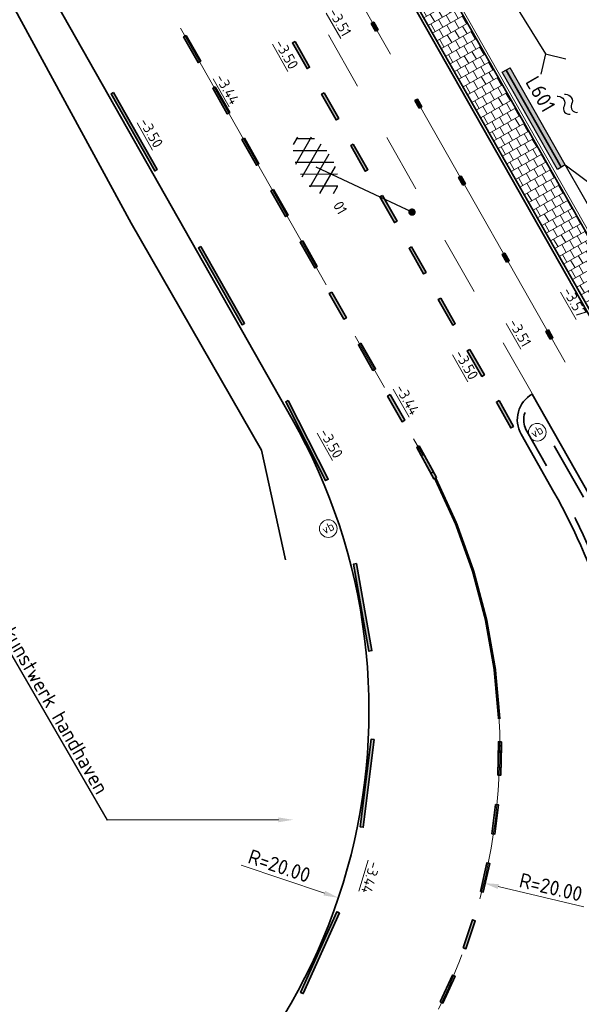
# Model space of a CAD drawing. Header units: metres. Extents: x 111691 to 117439, y 474133 to 478789.
# Tile 23 of 127: x 114655 to 114674, y 475983 to 476016. Entities that reach past the tile are written whole.
import ezdxf
from ezdxf import colors
from ezdxf.entities.mleader import LeaderData, LeaderLine
from ezdxf.enums import TextEntityAlignment as Align
from ezdxf.math import Vec2, Vec3

# ---------------------------------------------------------------- set-up
doc = ezdxf.new("R2010")
doc.units = ezdxf.units.M
for name, pattern in [('AM-AS', [16, 10, -2, 2, -2]), ('VH-RWSBAND', [24, 10, -2, 2, -2, 2, -2, 2, -2]), ('XX-HIDDEN', [4, 2, -2])]:
    doc.linetypes.add(name, pattern=pattern)
doc.layers.get('Defpoints').update_dxf_attribs({"lineweight": 25})
for name, color, linetype, lineweight in [('N-WE-AM-AS-G', 10, 'AM-AS', 18), ('N-WE-GR-GRAS_BERM-G', 80, 'Continuous', 35), ('N-WE-IE-MEUBILAIR_WEGMEUBILAIR_PAAL-S', 7, 'Continuous', 25), ('N-WE-IE-TERREINAFSCHEIDING_KUNSTMATIG_HEKWERK-G', 20, 'IE-TERREINAFSCHEIDING-KUNSTMATIG', 35), ('N-WE-KW-KUNSTERK_DAMWAND_L601-G', 5, 'Continuous', 30), ('N-WE-KW-KUNSTWERK_KEERCONSTRUCTIE-A', 251, 'Continuous', 30), ('N-WE-OG-WATER-S', 7, 'Continuous', 25), ('N-WE-VH-HOOGTELABEL-T18', 2, 'Continuous', 18), ('N-WE-VH-KANTOPSLUITING_OPSLUITBAND_100X200-G', 150, 'Continuous', 35), ('N-WE-VH-KANTOPSLUITING_TROTTOIRBAND_RWS_110 220-G', 210, 'VH-RWSBAND', 35), ('N-WE-VH-KANTOPSLUITING_VOORKANTBAND-G', 7, 'Continuous', 35), ('N-WE-VH-KANTVERHARDING-G', 1, 'Continuous', 35), ('N-WE-VH-MAATVOERING-M', 7, 'Continuous', 18), ('N-WE-VH-MATERIAALGRENS-G', 7, 'XX-HIDDEN', 18), ('N-WE-VH-VERHARDING-M-50', 7, 'Continuous', 18), ('N-WE-VH-VERHARDING_ASFALT-S', 7, 'Continuous', 25), ('N-WE-VH-VERHARDING_TEGEL60-A', 252, 'Continuous', 18), ('N-WE-VW-MARKERING-G', 7, 'Continuous', 35), ('N-WE-VW-MARKERING_LANGS_STREEP_GETROKKEN_010-G', 7, 'Continuous', 25), ('N-WE-WH-DUIKER-S', 150, 'Continuous', 25), ('X-XX-AL-AANPIJLING-T25', 7, 'Continuous', 25), ('X-XX-AL-AANPIJLING_SYMBOLEN-T25', 7, 'Continuous', 25)]:
    doc.layers.add(name, color=color, linetype=linetype, lineweight=lineweight)
for name, color, linetype in [('N-WE-VW-MARKERING_LANGS_STREEP_11_010-A', 7, 'Continuous'), ('N-WE-VW-MARKERING_LANGS_STREEP_30270_010-A', 7, 'Continuous'), ('N-WE-VW-MARKERING_LANGS_STREEP_33_010-A', 7, 'Continuous')]:
    doc.layers.add(name, color=color, linetype=linetype)
doc.styles.add('ISO', font='NLCS-ISO.ttf')
doc.styles.add('NLCS-ISO', font='NLCS-ISO.ttf')
doc.styles.add('NLCS-ISO-ANNOTATIEF-T25', font='NLCS-ISO.ttf', dxfattribs={"height": 2.5})
doc.styles.add('NLCS-ISO-M200-T18', font='NLCS-ISO.ttf', dxfattribs={"height": 0.36})
doc.linetypes.add('IE-TERREINAFSCHEIDING-KUNSTMATIG', pattern='A,4,[82,NLCS.SHX,S=0.75,R=90,X=0,Y=0],4,-2', length=10)
doc.dimstyles.new('M200T25-PIJL', dxfattribs={"dimscale": 0.2, "dimtxt": 2.5, "dimasz": 2, "dimexe": 1, "dimexo": 0.25, "dimgap": 0.75, "dimtad": 1, "dimzin": 0, "dimdsep": 46, "dimtxsty": 'ISO', "dimcen": 0, "dimdle": 1, "dimse1": 1, "dimse2": 1, "dimclrt": 2, "dimazin": 0, "dimtfac": 1, "dimtdec": 4, "dimtmove": 2, "dimatfit": 3, "dimfxl": 1, "dimtolj": 1, "dimtzin": 0, "dimarcsym": 0})
doc.dimstyles.new('NLCS-ANNOTATIEF-T25-PIJL_L2_H1', dxfattribs={"dimtxt": 2.5, "dimasz": 2.5, "dimexe": 2, "dimexo": 2, "dimgap": 0.7, "dimtad": 1, "dimzin": 0, "dimdsep": 46, "dimtxsty": 'NLCS-ISO-ANNOTATIEF-T25', "dimcen": 0, "dimdle": 2, "dimclrd": 256, "dimclre": 256, "dimclrt": 256, "dimadec": 1, "dimazin": 0, "dimtfac": 1, "dimtdec": 3, "dimtofl": 0, "dimtmove": 0, "dimatfit": 3, "dimfxl": 2, "dimfxlon": 1, "dimtfillclr": 256, "dimtolj": 1, "dimtzin": 0, "dimlwd": -1, "dimlwe": -1, "dimarcsym": 0})

# ---------------------------------------------------------------- blocks, each defined once
blk = doc.blocks.new('*D24')
at = {"layer": 'Defpoints', "color": 0, "linetype": 'Continuous', "transparency": 16777216}
for p in [(114647.062, 475992.677), (114666.026, 475986.321)]:
    blk.add_point(p, dxfattribs=at)
at = {"layer": 'N-WE-VH-MAATVOERING-M', "transparency": 16777216}
blk.add_line((114662.726, 475987.427), (114665.552, 475986.48), dxfattribs=at)
at = {"layer": 'N-WE-VH-MAATVOERING-M', "linetype": 'Continuous', "lineweight": 0, "transparency": 16777216, "insert": (114664.026, 475987.403), "char_height": 0.5, "attachment_point": 5, "rotation": 341.4724, "style": 'NLCS-ISO-ANNOTATIEF-T25', "bg_fill": 3, "box_fill_scale": 1.1, "bg_fill_color": 256, "bg_fill_true_color": 13158600, "bg_fill_transparency": 0}
blk.add_mtext('\\A1;R=20.00', dxfattribs=at)
at = {"layer": 'N-WE-VH-MAATVOERING-M', "linetype": 'Continuous', "transparency": 16777216}
blk.add_solid([(114665.578, 475986.559), (114665.525, 475986.401), (114666.026, 475986.321)], dxfattribs=at)
blk = doc.blocks.new('*D25')
at = {"layer": 'Defpoints', "color": 0, "linetype": 'Continuous', "transparency": 16777216}
for p in [(114675.764, 475992.87), (114655.943, 475990.199)]:
    blk.add_point(p, dxfattribs=at)
at = {"layer": 'N-WE-VH-MAATVOERING-M', "transparency": 16777216}
blk.add_line((114679.212, 475993.335), (114676.259, 475992.937), dxfattribs=at)
at = {"layer": 'N-WE-VH-MAATVOERING-M', "linetype": 'Continuous', "transparency": 16777216}
blk.add_solid([(114676.248, 475993.02), (114676.27, 475992.854), (114675.764, 475992.87)], dxfattribs=at)
at = {"layer": 'N-WE-VH-MAATVOERING-M', "linetype": 'Continuous', "lineweight": 0, "transparency": 16777216, "insert": (114677.931, 475993.556), "char_height": 0.5, "attachment_point": 5, "rotation": 7.6768, "style": 'NLCS-ISO-ANNOTATIEF-T25', "bg_fill": 3, "box_fill_scale": 1.1, "bg_fill_color": 256, "bg_fill_true_color": 13158600, "bg_fill_transparency": 0}
blk.add_mtext('\\A1;R=20.00', dxfattribs=at)
blk = doc.blocks.new('*D26')
at = {"layer": 'Defpoints', "color": 0, "linetype": 'Continuous', "transparency": 16777216}
for p in [(114651.503, 475991.438), (114670.962, 475986.82)]:
    blk.add_point(p, dxfattribs=at)
at = {"layer": 'N-WE-VH-MAATVOERING-M', "transparency": 16777216}
blk.add_line((114674.348, 475986.016), (114671.449, 475986.704), dxfattribs=at)
at = {"layer": 'N-WE-VH-MAATVOERING-M', "linetype": 'Continuous', "transparency": 16777216}
blk.add_solid([(114671.468, 475986.785), (114671.429, 475986.623), (114670.962, 475986.82)], dxfattribs=at)
at = {"layer": 'N-WE-VH-MAATVOERING-M', "linetype": 'Continuous', "lineweight": 0, "transparency": 16777216, "insert": (114673.232, 475986.682), "char_height": 0.5, "attachment_point": 5, "rotation": 346.6502, "style": 'NLCS-ISO-ANNOTATIEF-T25', "bg_fill": 3, "box_fill_scale": 1.1, "bg_fill_color": 256, "bg_fill_true_color": 13158600, "bg_fill_transparency": 0}
blk.add_mtext('\\A1;R=20.00', dxfattribs=at)
blk = doc.blocks.new('SOG-WATER-SO')
at = {"flags": 128}
for points in [[(-2.51, 0.56), (-2.43, 0.7, -0.538831), (-0.42, 0.73, 0.605168), (1.26, 0.93, -4.035705)], [(-2.88, -0.71), (-2.79, -0.57, -0.538831), (-0.79, -0.54, 0.605168), (0.89, -0.34, -4.035705)]]:
    blk.add_lwpolyline(points, format="xyb", dxfattribs=at)
blk = doc.blocks.new('*U36')
at = {"color": 0, "linetype": 'Continuous', "lineweight": -2}
for p, q in [((0, 0), (-1, 1)), ((12.518, -0.003), (13.518, 0.996)), ((0, 0), (-1, -1)), ((12.518, -0.003), (13.518, -1.004))]:
    blk.add_line(p, q, dxfattribs=at)
at = {"color": 0, "linetype": 'ByBlock', "lineweight": -2}
blk.add_line((0, 0), (12.518, -0.003), dxfattribs=at)
at = {"style": 'NLCS-ISO'}
blk.add_attdef('DIAMETER', text='', height=1.8, rotation=359.98402, dxfattribs=at).set_placement((6.259, -0.002), align=Align.BOTTOM_CENTER)
blk = doc.blocks.new('SIE-WEG_PAAL_VERKEERSBORD-SO')
at = {"color": 0, "linetype": 'ByBlock', "lineweight": 18}
blk.add_circle((0, 0), 1.5, dxfattribs=at)
at = {"color": 0, "linetype": 'ByBlock', "lineweight": 18, "style": 'NLCS-ISO'}
blk.add_text('vb', height=1.5, dxfattribs=at).set_placement((0, 0.13), align=Align.MIDDLE_CENTER)
blk = doc.blocks.new('SVH-ASFALT-SO')
at = {"ltscale": 0.1}
for p, q in [((-1.91, 0.69), (0.95, 5.64)), ((2.75, -0.22), (-0.47, 5.37)), ((0, 0), (3.27, 5.66)), ((4.87, 0.12), (1.65, 5.7)), ((2.18, -0.23), (5.32, 5.22)), ((6.7, 0.95), (4.04, 5.55)), ((-3.36, 2.17), (-1.83, 4.83)), ((0.36, -0.07), (-2.31, 4.55)), ((4.66, 0.07), (7.07, 4.25)), ((7.83, 2.99), (7.15, 4.18)), ((-2.72, 1.26), (-3.45, 2.54))]:
    blk.add_line(p, q, dxfattribs=at)
at = {"style": 'NLCS-ISO'}
blk.add_attdef('KLEUR', text='', height=1.8, dxfattribs=at).set_placement((9.49, 2.74), align=Align.MIDDLE_LEFT)
at = {"style": 'NLCS-ISO', "flags": 1}
blk.add_attdef('FUNCTIE', text='', height=1.8, dxfattribs=at).set_placement((0.12, -3.58), align=Align.MIDDLE_CENTER)

msp = doc.modelspace()

# ---------------------------------------------------------------- hatches: boundary and pattern name
at = {"layer": 'N-WE-KW-KUNSTWERK_KEERCONSTRUCTIE-A'}
h = msp.add_hatch(color=256, dxfattribs=at)
h.dxf.hatch_style = 1
h.paths.add_polyline_path([(114671.852, 476014.456), (114671.583, 476014.302), (114673.451, 476011.01), (114673.721, 476011.163)])
at = {"layer": 'N-WE-VH-VERHARDING_TEGEL60-A'}
h = msp.add_hatch(dxfattribs=at)
h.set_pattern_fill('AVH-TEGEL_300X300_HALFST-SO', color=256, angle=299.72, pattern_type=2)
h.set_pattern_definition([(299.72, (0, 0), (0.278997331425, -0.18617327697), [0.3, -0.3]), (29.72, (0, 0), (-0.14872855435, 0.26053755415), [])])
h.paths.add_polyline_path([(114675.845, 476006.387), (114668.679, 476019.013), (114667.635, 476018.421), (114674.802, 476005.795)])
at = {"layer": 'N-WE-VW-MARKERING_LANGS_STREEP_11_010-A'}
h = msp.add_hatch(color=256, dxfattribs=at)
h.dxf.hatch_style = 1
h.paths.add_polyline_path([(114660.861, 476015.546), (114660.775, 476015.497), (114661.269, 476014.627), (114661.356, 476014.677)])
h = msp.add_hatch(color=256, dxfattribs=at)
h.dxf.hatch_style = 1
h.paths.add_polyline_path([(114664.555, 476015.343), (114664.468, 476015.293), (114664.962, 476014.424), (114665.049, 476014.473)])
h = msp.add_hatch(color=256, dxfattribs=at)
h.dxf.hatch_style = 1
h.paths.add_polyline_path([(114661.85, 476013.807), (114661.763, 476013.758), (114662.257, 476012.888), (114662.344, 476012.938)])
h = msp.add_hatch(color=256, dxfattribs=at)
h.dxf.hatch_style = 1
h.paths.add_polyline_path([(114665.543, 476013.604), (114665.456, 476013.554), (114665.95, 476012.685), (114666.037, 476012.735)])
h = msp.add_hatch(color=256, dxfattribs=at)
h.dxf.hatch_style = 1
h.paths.add_polyline_path([(114662.838, 476012.069), (114662.751, 476012.019), (114663.245, 476011.15), (114663.332, 476011.199)])
h = msp.add_hatch(color=256, dxfattribs=at)
h.dxf.hatch_style = 1
h.paths.add_polyline_path([(114666.532, 476011.865), (114666.445, 476011.816), (114666.939, 476010.946), (114667.026, 476010.996)])
h = msp.add_hatch(color=256, dxfattribs=at)
h.dxf.hatch_style = 1
h.paths.add_polyline_path([(114663.827, 476010.33), (114663.74, 476010.28), (114664.234, 476009.411), (114664.321, 476009.46)])
h = msp.add_hatch(color=256, dxfattribs=at)
h.dxf.hatch_style = 1
h.paths.add_polyline_path([(114667.52, 476010.126), (114667.433, 476010.077), (114667.927, 476009.208), (114668.014, 476009.257)])
h = msp.add_hatch(color=256, dxfattribs=at)
h.dxf.hatch_style = 1
h.paths.add_polyline_path([(114664.815, 476008.591), (114664.728, 476008.542), (114665.222, 476007.672), (114665.309, 476007.722)])
h = msp.add_hatch(color=256, dxfattribs=at)
h.dxf.hatch_style = 1
h.paths.add_polyline_path([(114668.508, 476008.388), (114668.421, 476008.338), (114668.915, 476007.469), (114669.002, 476007.518)])
h = msp.add_hatch(color=256, dxfattribs=at)
h.dxf.hatch_style = 1
h.paths.add_polyline_path([(114665.803, 476006.852), (114665.716, 476006.803), (114666.21, 476005.934), (114666.297, 476005.983)])
h = msp.add_hatch(color=256, dxfattribs=at)
h.dxf.hatch_style = 1
h.paths.add_polyline_path([(114669.497, 476006.649), (114669.41, 476006.6), (114669.904, 476005.73), (114669.991, 476005.78)])
h = msp.add_hatch(color=256, dxfattribs=at)
h.dxf.hatch_style = 1
h.paths.add_polyline_path([(114666.792, 476005.114), (114666.705, 476005.064), (114667.199, 476004.195), (114667.286, 476004.244)])
h = msp.add_hatch(color=256, dxfattribs=at)
h.dxf.hatch_style = 1
h.paths.add_polyline_path([(114670.485, 476004.91), (114670.398, 476004.861), (114670.892, 476003.991), (114670.979, 476004.041)])
h = msp.add_hatch(color=256, dxfattribs=at)
h.dxf.hatch_style = 1
h.paths.add_polyline_path([(114667.78, 476003.375), (114667.693, 476003.325), (114668.187, 476002.456), (114668.274, 476002.506)])
h = msp.add_hatch(color=256, dxfattribs=at)
h.dxf.hatch_style = 1
h.paths.add_polyline_path([(114671.474, 476003.171), (114671.386, 476003.123), (114671.871, 476002.248), (114671.958, 476002.296)])
h = msp.add_hatch(color=256, dxfattribs=at)
h.dxf.hatch_style = 1
h.paths.add_polyline_path([(114668.768, 476001.636), (114668.681, 476001.587), (114669.166, 476000.713), (114669.253, 476000.761)])
h = msp.add_hatch(color=256, dxfattribs=at)
h.dxf.hatch_style = 1
h.paths.add_polyline_path([(114668.768, 476001.636), (114668.681, 476001.587), (114669.266, 476000.518), (114669.354, 476000.567)])
at = {"layer": 'N-WE-VW-MARKERING_LANGS_STREEP_11_010-A', "transparency": 33554687}
h = msp.add_hatch(color=256, dxfattribs=at)
h.dxf.hatch_style = 1
h.paths.add_polyline_path([(114670.255, 475984.63), (114670.35, 475984.598), (114670.667, 475985.546), (114670.573, 475985.578)])
h = msp.add_hatch(color=256, dxfattribs=at)
h.dxf.hatch_style = 1
h.paths.add_polyline_path([(114669.482, 475982.792), (114669.573, 475982.751), (114669.983, 475983.662), (114669.892, 475983.703)])
at = {"layer": 'N-WE-VW-MARKERING_LANGS_STREEP_30270_010-A'}
h = msp.add_hatch(color=256, dxfattribs=at)
h.dxf.hatch_style = 1
h.paths.add_polyline_path([(114667.287, 476015.692), (114667.374, 476015.741), (114667.226, 476016.002), (114667.139, 476015.952)])
h = msp.add_hatch(color=256, dxfattribs=at)
h.dxf.hatch_style = 1
h.paths.add_polyline_path([(114668.768, 476013.083), (114668.855, 476013.132), (114668.707, 476013.393), (114668.62, 476013.343)])
h = msp.add_hatch(color=256, dxfattribs=at)
h.dxf.hatch_style = 1
h.paths.add_polyline_path([(114670.249, 476010.474), (114670.336, 476010.523), (114670.188, 476010.784), (114670.101, 476010.734)])
h = msp.add_hatch(color=256, dxfattribs=at)
h.dxf.hatch_style = 1
h.paths.add_polyline_path([(114671.73, 476007.864), (114671.817, 476007.914), (114671.669, 476008.175), (114671.582, 476008.125)])
h = msp.add_hatch(color=256, dxfattribs=at)
h.dxf.hatch_style = 1
h.paths.add_polyline_path([(114673.211, 476005.255), (114673.298, 476005.305), (114673.15, 476005.566), (114673.063, 476005.516)])
at = {"layer": 'N-WE-VW-MARKERING_LANGS_STREEP_33_010-A'}
h = msp.add_hatch(color=256, dxfattribs=at)
h.dxf.hatch_style = 1
h.paths.add_polyline_path([(114658.403, 476013.617), (114658.317, 476013.568), (114659.797, 476010.959), (114659.884, 476011.008)])
h = msp.add_hatch(color=256, dxfattribs=at)
h.dxf.hatch_style = 1
h.paths.add_polyline_path([(114661.365, 476008.399), (114661.278, 476008.35), (114662.759, 476005.741), (114662.846, 476005.79)])
h = msp.add_hatch(color=256, dxfattribs=at)
h.dxf.hatch_style = 1
h.paths.add_polyline_path([(114664.328, 476003.179), (114664.239, 476003.134), (114665.594, 476000.46), (114665.683, 476000.505)])
h = msp.add_hatch(color=256, dxfattribs=at)
h.dxf.hatch_style = 1
h.paths.add_polyline_path([(114666.64, 475997.65), (114666.542, 475997.632), (114667.062, 475994.68), (114667.161, 475994.698)])

# ---------------------------------------------------------------- linework, layer by layer
at = {"layer": 'N-WE-GR-GRAS_BERM-G'}
msp.add_lwpolyline([(114664.233, 475997.777), (114663.421, 476001.49), (114658.997, 476009.184), (114652.956, 476020.286), (114645.199, 476033.501), (114639.227, 476043.733), (114632.864, 476054.971), (114627.59, 476063.93), (114624.355, 476069.038), (114622.756, 476070.776), (114620.864, 476071.61), (114614.792, 476073.684, 0.166155), (114610.382, 476073.354), (114602.815, 476069.744, 0.266664), (114601.817, 476067.767), (114603.012, 476065.266)], format="xyb", dxfattribs=at)
at = {"layer": 'N-WE-IE-TERREINAFSCHEIDING_KUNSTMATIG_HEKWERK-G', "flags": 128}
msp.add_lwpolyline([(114673.582, 476011.084), (114671.713, 476014.377)], dxfattribs=at)
at = {"layer": 'N-WE-KW-KUNSTERK_DAMWAND_L601-G'}
msp.add_line((114671.583, 476014.302), (114671.852, 476014.456), dxfattribs=at)
at = {"layer": 'N-WE-KW-KUNSTERK_DAMWAND_L601-G', "flags": 128}
for points in [[(114673.451, 476011.01), (114671.583, 476014.302)], [(114673.721, 476011.163), (114671.852, 476014.456)], [(114673.721, 476011.163), (114673.45, 476011.009)]]:
    msp.add_lwpolyline(points, dxfattribs=at)
at = {"layer": 'N-WE-VH-KANTOPSLUITING_OPSLUITBAND_100X200-G', "flags": 128}
msp.add_lwpolyline([(114674.802, 476005.795), (114667.635, 476018.421)], dxfattribs=at)
at = {"layer": 'N-WE-VH-MATERIAALGRENS-G', "flags": 128}
msp.add_lwpolyline([(114672.599, 476003.395), (114672.592, 476003.408), (114664.443, 476017.766)], dxfattribs=at)
at = {"layer": 'N-WE-VW-MARKERING-G'}
for points in [[(114667.287, 476015.692), (114667.374, 476015.741), (114667.226, 476016.002), (114667.139, 476015.952)], [(114660.861, 476015.546), (114660.775, 476015.497), (114661.269, 476014.627), (114661.356, 476014.677)], [(114664.555, 476015.343), (114664.468, 476015.293), (114664.962, 476014.424), (114665.049, 476014.473)], [(114658.403, 476013.617), (114658.317, 476013.568), (114659.797, 476010.959), (114659.884, 476011.008)], [(114661.85, 476013.807), (114661.763, 476013.758), (114662.257, 476012.888), (114662.344, 476012.938)], [(114665.543, 476013.604), (114665.456, 476013.554), (114665.95, 476012.685), (114666.037, 476012.735)], [(114668.768, 476013.083), (114668.855, 476013.132), (114668.707, 476013.393), (114668.62, 476013.343)], [(114662.838, 476012.069), (114662.751, 476012.019), (114663.245, 476011.15), (114663.332, 476011.199)], [(114666.532, 476011.865), (114666.445, 476011.816), (114666.939, 476010.946), (114667.026, 476010.996)], [(114670.249, 476010.474), (114670.336, 476010.523), (114670.188, 476010.784), (114670.101, 476010.734)], [(114663.827, 476010.33), (114663.74, 476010.28), (114664.234, 476009.411), (114664.321, 476009.46)], [(114667.52, 476010.126), (114667.433, 476010.077), (114667.927, 476009.208), (114668.014, 476009.257)], [(114664.815, 476008.591), (114664.728, 476008.542), (114665.222, 476007.672), (114665.309, 476007.722)], [(114661.365, 476008.399), (114661.278, 476008.35), (114662.759, 476005.741), (114662.846, 476005.79)], [(114668.508, 476008.388), (114668.421, 476008.338), (114668.915, 476007.469), (114669.002, 476007.518)], [(114671.73, 476007.864), (114671.817, 476007.914), (114671.669, 476008.175), (114671.582, 476008.125)], [(114665.803, 476006.852), (114665.716, 476006.803), (114666.21, 476005.934), (114666.297, 476005.983)], [(114669.497, 476006.649), (114669.41, 476006.6), (114669.904, 476005.73), (114669.991, 476005.78)], [(114673.211, 476005.255), (114673.298, 476005.305), (114673.15, 476005.566), (114673.063, 476005.516)], [(114666.792, 476005.114), (114666.705, 476005.064), (114667.199, 476004.195), (114667.286, 476004.244)], [(114670.485, 476004.91), (114670.398, 476004.861), (114670.892, 476003.991), (114670.979, 476004.041)], [(114664.328, 476003.179), (114664.239, 476003.134), (114665.594, 476000.46), (114665.683, 476000.505)], [(114667.78, 476003.375), (114667.693, 476003.325), (114668.187, 476002.456), (114668.274, 476002.506)], [(114671.474, 476003.171), (114671.386, 476003.123), (114671.871, 476002.248), (114671.958, 476002.296)], [(114668.768, 476001.636), (114668.681, 476001.587), (114669.166, 476000.713), (114669.253, 476000.761)], [(114668.768, 476001.636), (114668.681, 476001.587), (114669.266, 476000.518), (114669.354, 476000.567)], [(114666.64, 475997.65), (114666.542, 475997.632), (114667.062, 475994.68), (114667.161, 475994.698)], [(114670.255, 475984.63), (114670.35, 475984.598), (114670.667, 475985.546), (114670.573, 475985.578)], [(114669.482, 475982.792), (114669.573, 475982.751), (114669.983, 475983.662), (114669.892, 475983.703)]]:
    msp.add_lwpolyline(points, close=True, dxfattribs=at)
at = {"layer": 'N-WE-VW-MARKERING_LANGS_STREEP_GETROKKEN_010-G', "const_width": 0.1, "flags": 128}
msp.add_lwpolyline([(114669.31, 476000.542, -0.106761), (114671.48, 475992.381)], format="xyb", dxfattribs=at)

# ---------------------------------------------------------------- block references
at = {"layer": 'N-WE-IE-MEUBILAIR_WEGMEUBILAIR_PAAL-S'}
for p, xscale, yscale, zscale, rotation in [((114672.768, 476002.098), 0.2, 0.2, 0.2, 30.38652967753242), ((114665.684, 475998.834), 0.1999999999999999, 0.1999999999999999, 0.1999999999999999, 26.69280617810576)]:
    msp.add_blockref('SIE-WEG_PAAL_VERKEERSBORD-SO', p, dxfattribs=dict(at, xscale=xscale, yscale=yscale, zscale=zscale, rotation=rotation))
at = {"layer": 'N-WE-OG-WATER-S', "xscale": 0.2, "yscale": 0.2, "zscale": 0.2, "rotation": 300.111783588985}
msp.add_blockref('SOG-WATER-SO', (114673.851, 476013.068), dxfattribs=at)
at = {"layer": 'N-WE-VH-VERHARDING_ASFALT-S', "xscale": 0.2, "yscale": 0.2, "zscale": 0.2, "rotation": 300.1117835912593}
msp.add_blockref('SVH-ASFALT-SO', (114664.56, 476011.251), dxfattribs=at).add_auto_attribs({'KLEUR': '01'})
at = {"layer": 'N-WE-WH-DUIKER-S', "xscale": 0.5, "yscale": 0.5, "zscale": 0.5, "rotation": 301.8205227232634}
msp.add_blockref('*U36', (114669.754, 476020.239), dxfattribs=at)

# ---------------------------------------------------------------- texts
at = {"layer": 'N-WE-VH-HOOGTELABEL-T18', "style": 'NLCS-ISO-M200-T18'}
for s, p in [('%%U-3.51', (114665.678, 476016.343)), ('%%U-3.50', (114663.851, 476015.284)), ('%%U-3.44', (114661.838, 476014.117)), ('%%U-3.50', (114659.262, 476012.622)), ('%%U-3.57', (114673.617, 476006.886)), ('%%U-3.51', (114671.78, 476005.821)), ('%%U-3.50', (114669.953, 476004.761)), ('%%U-3.44', (114667.941, 476003.594)), ('%%U-3.50', (114665.364, 476002.1))]:
    msp.add_text(s, height=0.36, rotation=299.7212, dxfattribs=at).set_placement(p)
at = {"layer": 'X-XX-AL-AANPIJLING-T25', "insert": (114672.781, 476014.228), "char_height": 0.5, "width": 1.35001, "attachment_point": 1, "rotation": 300.1118, "style": 'NLCS-ISO-ANNOTATIEF-T25'}
msp.add_mtext('L601', dxfattribs=at)

# ---------------------------------------------------------------- dimensions: what is measured, and where the dimension line sits
at = {"layer": 'N-WE-VH-MAATVOERING-M', "linetype": 'Continuous', "lineweight": 0}
dim = msp.add_radius_dim(center=(114647.062, 475992.677), mpoint=(114666.026, 475986.321), dimstyle='NLCS-ANNOTATIEF-T25-PIJL_L2_H1', override={"dimpost": 'R=<>', "dimtfill": 1}, dxfattribs=at)
dim.commit()
dim.dimension.update_dxf_attribs({"geometry": '*D24', "text_midpoint": (114663.902, 475987.033), "dimtype": 164})

# ---------------------------------------------------------------- leaders
at = {"layer": 'X-XX-AL-AANPIJLING-T25'}
ml = msp.add_multileader_mtext('Standard', dxfattribs=at)
ml.set_content('Bestaande houten damwand inkorten en ^Jaansluiten op nieuwe damwand', color=256, style='NLCS-ISO-ANNOTATIEF-T25')
ml.set_leader_properties(color=256, linetype='ByLayer', lineweight=-1)
ml.build(insert=Vec2(0, 0))
ml.multileader.update_dxf_attribs({"text_left_attachment_type": 5, "text_right_attachment_type": 5, "dogleg_length": 2.5, "arrow_head_size": 0.5, "scale": 0.2})
ctx = ml.context
ctx.base_point, ctx.scale, ctx.char_height, ctx.arrow_head_size, ctx.landing_gap_size, ctx.plane_origin, ctx.plane_x_axis, ctx.plane_y_axis = Vec3(114680.196, 476006.049), 0.2, 0.5, 0.5, 0.18, Vec3(114676.382, 476006.475), Vec3(0.501689, -0.865048), Vec3(0.865048, 0.501689)
ctx.left_attachment, ctx.right_attachment = 5, 5
notes = []
notes.append((ctx, [(0, (1, 1, 0), (114679.945, 476006.482), (0.501689, -0.865048), 0.5, [(1, [(114676.382, 476006.475), (114673.721, 476011.163)], 0, [])])]))
ctx.mtext.insert, ctx.mtext.text_direction, ctx.mtext.rotation, ctx.mtext.flow_direction = Vec3(114681.569, 476006.638), Vec3(0.501689, -0.865048), 5.237939, 5
at = {"layer": 'X-XX-AL-AANPIJLING_SYMBOLEN-T25'}
msp.add_leader([(114668.523, 476009.56), (114665.269, 476011.079)], dimstyle='M200T25-PIJL', override={"dimasz": 1.25, "dimgap": 0.14, "dimtad": 0, "dimldrblk": 'Dot', "dimfxl": 1.5, "dimarcsym": 1}, dxfattribs=at)
for ctx, leaders in notes:
    for number, flags, end, landing, length, lines in leaders:
        leader = LeaderData()
        leader.index, (leader.has_last_leader_line, leader.has_dogleg_vector, leader.attachment_direction) = number, flags
        leader.last_leader_point, leader.dogleg_vector, leader.dogleg_length = Vec3(end), Vec3(landing), length
        for number, points, colour, breaks in lines:
            line = LeaderLine()
            line.index, line.vertices, line.color, line.breaks = number, Vec3.list(points), colors.encode_raw_color(colour), breaks
            leader.lines.append(line)
        ctx.leaders.append(leader)

# ---------------------------------------------------------------- next in the draw order: dimensions: what is measured, and where the dimension line sits
at = {"layer": 'N-WE-VH-MAATVOERING-M', "linetype": 'Continuous', "lineweight": 0}
dim = msp.add_radius_dim(center=(114655.943, 475990.199), mpoint=(114675.764, 475992.87), dimstyle='NLCS-ANNOTATIEF-T25-PIJL_L2_H1', override={"dimpost": 'R=<>', "dimtfill": 1}, dxfattribs=at)
dim.commit()
dim.dimension.update_dxf_attribs({"geometry": '*D25', "text_midpoint": (114677.931, 475993.556)})

# ---------------------------------------------------------------- next in the draw order: dimensions: what is measured, and where the dimension line sits
dim = msp.add_radius_dim(center=(114651.503, 475991.438), mpoint=(114670.962, 475986.82), dimstyle='NLCS-ANNOTATIEF-T25-PIJL_L2_H1', override={"dimpost": 'R=<>', "dimtfill": 1}, dxfattribs=at)
dim.commit()
dim.dimension.update_dxf_attribs({"geometry": '*D26', "text_midpoint": (114673.232, 475986.682)})

# ---------------------------------------------------------------- next in the draw order: hatches: boundary and pattern name
at = {"layer": 'N-WE-VW-MARKERING_LANGS_STREEP_11_010-A', "transparency": 33554687}
h = msp.add_hatch(color=256, dxfattribs=at)
h.dxf.hatch_style = 1
h.paths.add_polyline_path([(114671.429, 475990.476), (114671.529, 475990.473), (114671.552, 475991.605), (114671.452, 475991.608)])
h = msp.add_hatch(color=256, dxfattribs=at)
h.dxf.hatch_style = 1
h.paths.add_polyline_path([(114671.429, 475990.476), (114671.529, 475990.473), (114671.552, 475991.473), (114671.453, 475991.475)])
h = msp.add_hatch(color=256, dxfattribs=at)
h.dxf.hatch_style = 1
h.paths.add_polyline_path([(114671.234, 475988.491), (114671.333, 475988.479), (114671.456, 475989.471), (114671.357, 475989.483)])
h = msp.add_hatch(color=256, dxfattribs=at)
h.dxf.hatch_style = 1
h.paths.add_polyline_path([(114670.841, 475986.536), (114670.939, 475986.514), (114671.16, 475987.489), (114671.062, 475987.511)])
at = {"layer": 'N-WE-VW-MARKERING_LANGS_STREEP_33_010-A'}
h = msp.add_hatch(color=256, dxfattribs=at)
h.dxf.hatch_style = 1
h.paths.add_polyline_path([(114667.238, 475991.687), (114667.139, 475991.699), (114666.77, 475988.725), (114666.869, 475988.712)])
h = msp.add_hatch(color=256, dxfattribs=at)
h.dxf.hatch_style = 1
h.paths.add_polyline_path([(114666.06, 475985.811), (114665.968, 475985.852), (114664.743, 475983.116), (114664.834, 475983.076)])

# ---------------------------------------------------------------- next in the draw order: linework, layer by layer
at = {"layer": 'N-WE-AM-AS-G'}
msp.add_lwpolyline([(114632.97, 476066.126), (114644.448, 476044.412, 0.007498), (114644.88, 476043.623), (114668.896, 476001.31, -0.41596), (114661.271, 475973.986), (114658.874, 475972.644)], format="xyb", dxfattribs=at)
at = {"layer": 'N-WE-VH-KANTOPSLUITING_OPSLUITBAND_100X200-G', "flags": 128}
msp.add_lwpolyline([(114684.711, 475984.986, 0.151344), (114682.645, 475994.408), (114676.332, 476005.53), (114667.497, 476021.097), (114652.855, 476046.893, -0.022645), (114651.019, 476050.499), (114644.121, 476065.713)], format="xyb", dxfattribs=at)
at = {"layer": 'N-WE-VH-KANTOPSLUITING_TROTTOIRBAND_RWS_110 220-G', "flags": 128}
msp.add_lwpolyline([(114680.203, 475985.322, 0.152345), (114678.714, 475992.177), (114672.532, 476003.068, 0.332749), (114672.415, 476002.141), (114673.528, 476000.18, -0.115643), (114676.131, 475991.325, -0.115643)], format="xyb", dxfattribs=at)
at = {"layer": 'N-WE-VH-KANTOPSLUITING_VOORKANTBAND-G', "flags": 128}
for points in [[(114682.736, 475981.731, 0.210565), (114681.514, 475993.767), (114675.201, 476004.889), (114666.366, 476020.455), (114651.725, 476046.251, -0.022645), (114649.835, 476049.962), (114642.937, 476065.176)], [(114680.422, 475985.302, 0.152345), (114678.905, 475992.286), (114672.599, 476003.395), (114672.599, 476003.395, 0.414221), (114672.223, 476002.032), (114673.336, 476000.071, -0.116272), (114675.914, 475991.263)]]:
    msp.add_lwpolyline(points, format="xyb", dxfattribs=at)
at = {"layer": 'N-WE-VH-VERHARDING-M-50', "flags": 128}
msp.add_lwpolyline([(114684.79, 475984.979, 0.151344), (114682.714, 475994.448), (114676.401, 476005.57), (114667.566, 476021.136), (114652.925, 476046.932, -0.022645), (114651.092, 476050.532), (114644.194, 476065.746)], format="xyb", dxfattribs=at)
at = {"layer": 'N-WE-VW-MARKERING-G'}
for points in [[(114667.238, 475991.687), (114667.139, 475991.699), (114666.77, 475988.725), (114666.869, 475988.712)], [(114671.429, 475990.476), (114671.529, 475990.473), (114671.552, 475991.605), (114671.452, 475991.608)], [(114671.429, 475990.476), (114671.529, 475990.473), (114671.552, 475991.473), (114671.453, 475991.475)], [(114671.234, 475988.491), (114671.333, 475988.479), (114671.456, 475989.471), (114671.357, 475989.483)], [(114670.841, 475986.536), (114670.939, 475986.514), (114671.16, 475987.489), (114671.062, 475987.511)], [(114666.06, 475985.811), (114665.968, 475985.852), (114664.743, 475983.116), (114664.834, 475983.076)]]:
    msp.add_lwpolyline(points, close=True, dxfattribs=at)

# ---------------------------------------------------------------- next in the draw order: texts
at = {"layer": 'N-WE-VH-HOOGTELABEL-T18', "style": 'NLCS-ISO-M200-T18'}
msp.add_text('%%U-3.44', height=0.36, rotation=253.7337, dxfattribs=at).set_placement((114667.1, 475987.579))

# ---------------------------------------------------------------- next in the draw order: leaders
at = {"layer": 'X-XX-AL-AANPIJLING-T25'}
ml = msp.add_multileader_mtext('Standard', dxfattribs=at)
ml.set_content('Bestaande kunstwerk handhaven', color=256, style='NLCS-ISO-ANNOTATIEF-T25')
ml.set_leader_properties(color=256, linetype='ByLayer', lineweight=-1)
ml.build(insert=Vec2(0, 0))
ml.multileader.update_dxf_attribs({"text_left_attachment_type": 5, "text_right_attachment_type": 5, "dogleg_length": 2.5, "arrow_head_size": 0.5, "scale": 0.2})
ctx = ml.context
ctx.base_point, ctx.scale, ctx.char_height, ctx.arrow_head_size, ctx.landing_gap_size, ctx.plane_origin, ctx.plane_x_axis, ctx.plane_y_axis = Vec3(114652.773, 475998.304), 0.2, 0.5, 0.5, 0.18, Vec3(114664.492, 475988.965), Vec3(0.501689, -0.865048), Vec3(0.865048, 0.501689)
ctx.left_attachment, ctx.right_attachment = 5, 5
notes = []
notes.append((ctx, [(0, (1, 1, 0), (114658.196, 475988.953), (-0.501689, 0.865048), 0.5, [(0, [(114664.492, 475988.965)], 0, [])])]))
ctx.mtext.insert, ctx.mtext.text_direction, ctx.mtext.rotation, ctx.mtext.flow_direction = Vec3(114653.382, 475998.449), Vec3(0.501689, -0.865048), 5.237939, 5
ctx.mtext.has_bg_fill, ctx.mtext.bg_color, ctx.mtext.bg_scale_factor, ctx.mtext.bg_transparency, ctx.mtext.use_window_bg_color = 1, -1027028792, 1.5, 0, 1
for ctx, leaders in notes:
    for number, flags, end, landing, length, lines in leaders:
        leader = LeaderData()
        leader.index, (leader.has_last_leader_line, leader.has_dogleg_vector, leader.attachment_direction) = number, flags
        leader.last_leader_point, leader.dogleg_vector, leader.dogleg_length = Vec3(end), Vec3(landing), length
        for number, points, colour, breaks in lines:
            line = LeaderLine()
            line.index, line.vertices, line.color, line.breaks = number, Vec3.list(points), colors.encode_raw_color(colour), breaks
            leader.lines.append(line)
        ctx.leaders.append(leader)

# ---------------------------------------------------------------- next in the draw order: linework, layer by layer
at = {"layer": 'N-WE-AM-AS-G', "flags": 128}
msp.add_lwpolyline([(114681.341, 475990.431, 0.052582), (114680.209, 475993.026), (114673.897, 476004.148), (114665.062, 476019.715), (114661.305, 476026.333), (114650.42, 476045.511, -0.022645), (114648.469, 476049.343), (114641.571, 476064.557), (114640.066, 476067.874, 0.020777), (114638.102, 476071.768, -0.266837), (114638.248, 476083.226, 0.174617), (114639.709, 476090.883)], format="xyb", dxfattribs=at)
at = {"layer": 'N-WE-VH-KANTVERHARDING-G', "flags": 128}
msp.add_lwpolyline([(114656.831, 475975.225, 0.41596), (114664.456, 476002.549), (114638.63, 476048.05), (114634.944, 476054.494, 0.010909), (114633.82, 476056.363), (114626.398, 476068.118, 0.19825), (114618.925, 476073.409, 0.194275)], format="xyb", dxfattribs=at)

doc.saveas('drawing.dxf')
